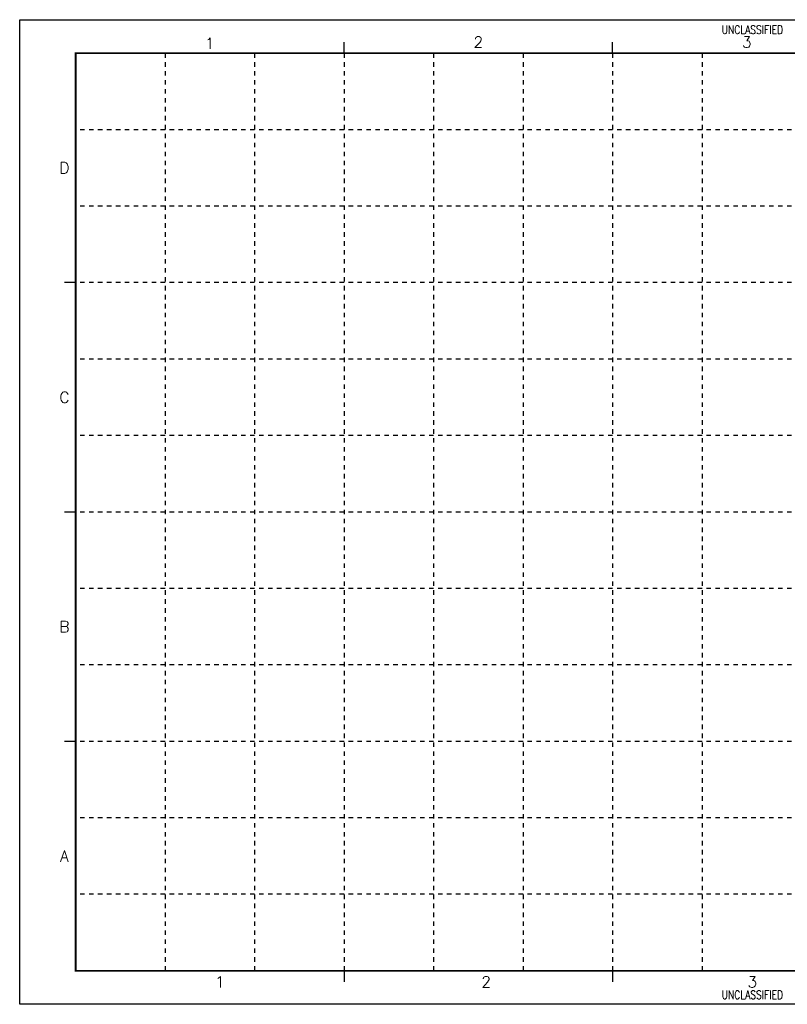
# Model space of a CAD drawing. Header units: inches. Extents: x 0 to 34.1, y 0 to 22.
# Tile 1 of 3: x 0 to 17.2, y 0 to 22. Entities that reach past the tile are written whole.
import ezdxf
from ezdxf.enums import TextEntityAlignment as Align

# ---------------------------------------------------------------- set-up
doc = ezdxf.new("R2010")
doc.units = ezdxf.units.IN
doc.header["$MEASUREMENT"] = 0
doc.linetypes.add('DEMO8', pattern=[0.09375, 0.03125, -0.0625])
doc.layers.add('G-ANNO-SEC-UNCLASSIFIED', color=1, linetype='Continuous', lineweight=0)
doc.layers.add('G-ANNO-TTLB', color=7, linetype='Continuous')
doc.layers.add('G-ANNO-TTLB-GRID', color=8, linetype='DEMO8')
doc.layers.add('G-ANNO-TTLB-NPLT', color=2, linetype='Continuous', plot=False)
doc.styles.add('Text', font='romans.shx', dxfattribs={"width": 0.8})

# ---------------------------------------------------------------- blocks, each defined once
blk = doc.blocks.new('NFM_SHEET_BORDER')
at = {"layer": 'Defpoints'}
blk.add_point((0, 0), dxfattribs=at)
at = {"layer": 'G-ANNO-TTLB', "color": 173}
for p, q in [((7.25, 21.25), (7.25, 21.499)), ((13.25, 21.25), (13.25, 21.499)), ((1.25, 16.125), (1, 16.125)), ((1.25, 11), (1, 11)), ((1.25, 5.875), (1, 5.875)), ((7.25, 0.75), (7.25, 0.5)), ((13.25, 0.75), (13.25, 0.5))]:
    blk.add_line(p, q, dxfattribs=at)
at = {"layer": 'G-ANNO-TTLB', "color": 6, "const_width": 0.04}
blk.add_lwpolyline([(1.25, 21.25), (33.25, 21.25), (33.25, 0.75), (1.25, 0.75)], close=True, dxfattribs=at)
at = {"layer": 'G-ANNO-TTLB-GRID'}
for p, q in [((3.25, 21.25), (3.25, 0.75)), ((5.25, 21.25), (5.25, 0.75)), ((7.25, 21.25), (7.25, 0.75)), ((9.25, 21.25), (9.25, 0.75)), ((11.25, 21.25), (11.25, 0.75)), ((13.25, 21.25), (13.25, 0.75)), ((15.25, 21.25), (15.25, 0.75)), ((31.25, 19.542), (1.25, 19.542)), ((31.25, 17.833), (1.25, 17.833)), ((31.25, 16.125), (1.25, 16.125)), ((31.25, 14.417), (1.25, 14.417)), ((31.25, 12.708), (1.25, 12.708)), ((31.25, 11), (1.25, 11)), ((31.25, 9.292), (1.25, 9.292)), ((31.25, 7.583), (1.25, 7.583)), ((31.25, 5.875), (1.25, 5.875)), ((31.25, 4.167), (1.25, 4.167)), ((31.25, 2.458), (1.25, 2.458))]:
    blk.add_line(p, q, dxfattribs=at)
at = {"layer": 'G-ANNO-TTLB-NPLT'}
blk.add_lwpolyline([(0, 0), (0, 22), (34, 22), (34, 0)], close=True, dxfattribs=at)
at = {"layer": 'G-ANNO-SEC-UNCLASSIFIED', "color": 1, "style": 'Text', "width": 0.8}
for p in [(16.375, 21.625), (16.375, 0.062)]:
    blk.add_text('UNCLASSIFIED', height=0.1875, dxfattribs=at).set_placement(p, align=Align.BOTTOM_CENTER)
at = {"layer": 'G-ANNO-TTLB', "color": 132, "style": 'Text'}
for s, p in [('1', (4.25, 21.471)), ('2', (10.25, 21.5)), ('3', (16.25, 21.5)), ('D', (1, 18.688)), ('C', (1, 13.562)), ('B', (1, 8.438)), ('A', (1, 3.312)), ('2', (10.425, 0.5)), ('3', (16.375, 0.5)), ('1', (4.475, 0.5))]:
    blk.add_text(s, height=0.25, dxfattribs=at).set_placement(p, align=Align.MIDDLE)

msp = doc.modelspace()

# ---------------------------------------------------------------- block references
msp.add_blockref('NFM_SHEET_BORDER', (0, 0))

doc.saveas('drawing.dxf')
